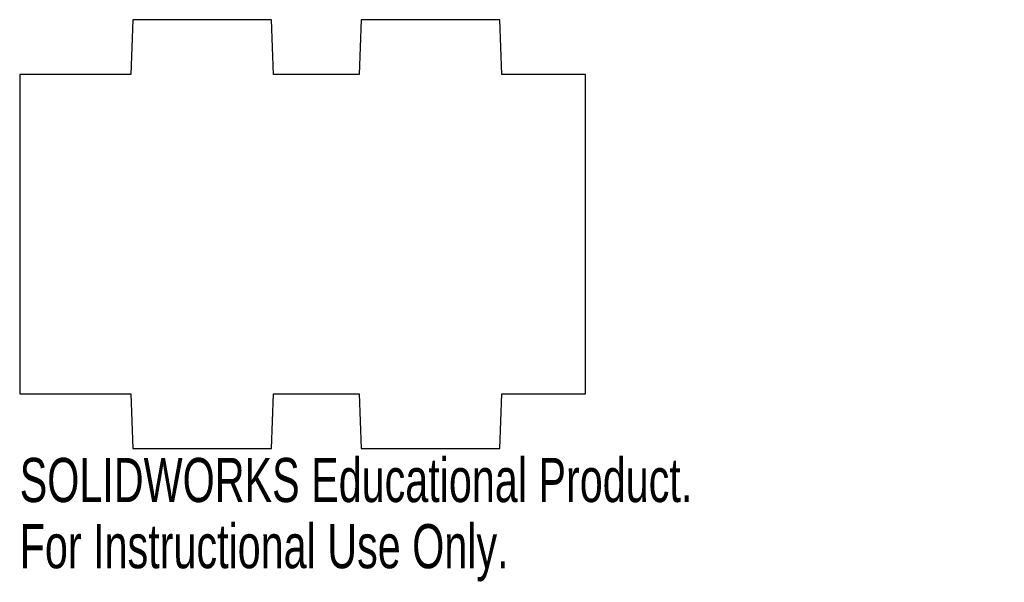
# Model space of a CAD drawing. Header units: millimetres. Extents: x -62 to 46, y -38 to 24.
import ezdxf

# ---------------------------------------------------------------- set-up
doc = ezdxf.new("R2010")
doc.units = ezdxf.units.MM
doc.styles.add('SLDTEXTSTYLE0', font='TXT', dxfattribs={"width": 0.7})

msp = doc.modelspace()

# ---------------------------------------------------------------- linework, layer by layer
at = {"color": 7, "linetype": 'Continuous', "lineweight": 25}
for p, q in [((-49.6, 23.5), (-49.81, 17.5)), ((-34.4, 23.5), (-49.6, 23.5)), ((-34.19, 17.5), (-34.4, 23.5)), ((-24.6, 23.5), (-24.81, 17.5)), ((-9.4, 23.5), (-24.6, 23.5)), ((-9.19, 17.5), (-9.4, 23.5)), ((-62, 17.5), (-62, -17.5)), ((-49.81, 17.5), (-62, 17.5)), ((-24.81, 17.5), (-34.19, 17.5)), ((0, 17.5), (-9.19, 17.5)), ((0, -17.5), (0, 17.5)), ((-62, -17.5), (-49.81, -17.5)), ((-49.81, -17.5), (-49.6, -23.5)), ((-34.4, -23.5), (-34.19, -17.5)), ((-34.19, -17.5), (-24.81, -17.5)), ((-24.81, -17.5), (-24.6, -23.5)), ((-9.4, -23.5), (-9.19, -17.5)), ((-9.19, -17.5), (0, -17.5)), ((-49.6, -23.5), (-34.4, -23.5)), ((-24.6, -23.5), (-9.4, -23.5))]:
    msp.add_line(p, q, dxfattribs=at)

# ---------------------------------------------------------------- texts
at = {"color": 7, "linetype": 'Continuous', "char_height": 4.8336, "attachment_point": 1, "style": 'SLDTEXTSTYLE0'}
for s, insert in [('SOLIDWORKS Educational Product.', (-62, -24.52)), ('For Instructional Use Only.', (-62, -31.77))]:
    msp.add_mtext(s, dxfattribs=dict(at, insert=insert))

doc.saveas('drawing.dxf')
